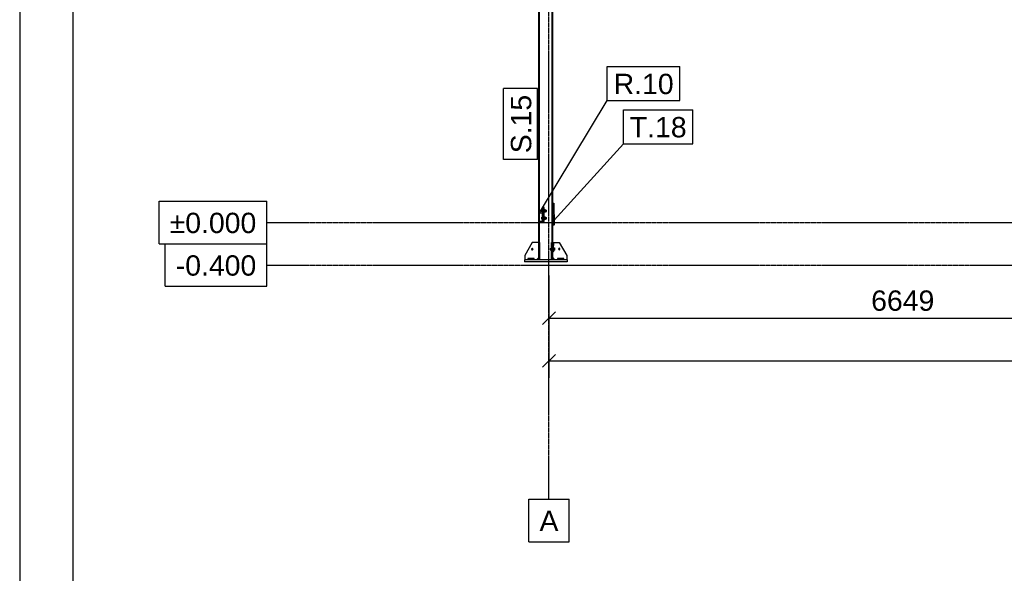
# Model space of a CAD drawing. Header units: millimetres. Extents: x 0 to 50000, y 0 to 29700.
# Tile 5 of 27: x 0 to 9253, y 12963 to 18165. Entities that reach past the tile are written whole.
import ezdxf

# ---------------------------------------------------------------- set-up
doc = ezdxf.new("R2010")
doc.units = ezdxf.units.MM
doc.linetypes.add('DXK_LINE_DOT3', pattern=[5.9187, 2.979, -0.9799, 0.9799, -0.9799])
for name, color, linetype in [('TS_FORMATKA', 7, 'Continuous'), ('TS_INNE_OBIEKTY', 7, 'Continuous'), ('TS_LINIE_WIDOCZNE', 7, 'Continuous'), ('TS_OPISY', 7, 'Continuous'), ('TS_OPISY_LINIE', 7, 'Continuous'), ('TS_OPISY_RAMKA', 7, 'Continuous'), ('TS_WYMIARY', 7, 'Continuous'), ('TS_WYMIARY_TEKST', 7, 'Continuous'), ('TS_WYPELNIENIE', 7, 'Continuous')]:
    doc.layers.add(name, color=color, linetype=linetype)
doc.styles.add('Arial', font='ARIAL.TTF', dxfattribs={"height": 0.2})

# ---------------------------------------------------------------- blocks, each defined once
blk = doc.blocks.new('Unknown-305655447-1289')
at = {"layer": 'TS_FORMATKA', "color": 7, "linetype": 'Continuous'}
for p, q in [((0, 29700), (0, 0)), ((500, 29200), (500, 500))]:
    blk.add_line(p, q, dxfattribs=at)
blk = doc.blocks.new('Part-305655447-3013 - 2968')
at = {"layer": 'TS_LINIE_WIDOCZNE', "color": 1, "linetype": 'Continuous'}
for p, q in [((5114.1, 15921.6), (5054.1, 15921.6)), ((5054.1, 15921.6), (5054.1, 15909.6)), ((5114.1, 15909.6), (5114.1, 15921.6))]:
    blk.add_line(p, q, dxfattribs=at)
blk = doc.blocks.new('Part-305655447-3001 - 2968')
at = {"layer": 'TS_LINIE_WIDOCZNE', "color": 1, "linetype": 'Continuous'}
for p, q in [((4881.6, 21049.6), (4886.1, 21049.6)), ((4886.1, 16349.6), (4886.1, 21049.6)), ((5010.6, 21049.6), (5002.1, 21049.6)), ((5002.1, 21049.6), (5002.1, 16069.6)), ((5010.6, 16435.8), (5010.6, 21049.6)), ((4877.6, 16349.6), (4877.6, 20999.6)), ((5010.6, 16071.9), (5010.6, 16391.7)), ((4886.1, 16272.6), (4886.1, 16346.6)), ((4877.6, 16069.6), (4877.6, 16269.6)), ((4886.1, 16069.6), (4886.1, 16269.6))]:
    blk.add_line(p, q, dxfattribs=at)
blk = doc.blocks.new('Part-305655447-3003 - 2968')
at = {"layer": 'TS_LINIE_WIDOCZNE', "color": 1, "linetype": 'Continuous'}
for p, q in [((5144.1, 15909.6), (4744.1, 15909.6)), ((4744.1, 15909.6), (4744.1, 15889.6)), ((5144.1, 15889.6), (4744.1, 15889.6)), ((5144.1, 15909.6), (5144.1, 15889.6))]:
    blk.add_line(p, q, dxfattribs=at)
blk = doc.blocks.new('Part-305655447-3004 - 2968')
at = {"layer": 'TS_LINIE_WIDOCZNE', "color": 1, "linetype": 'Continuous'}
for p, q in [((4817.6, 16069.6), (4747.6, 15949.6)), ((4877.6, 16069.6), (4817.6, 16069.6)), ((4747.6, 15949.6), (4747.6, 15909.6)), ((4857.6, 15909.6), (4877.6, 15929.6))]:
    blk.add_line(p, q, dxfattribs=at)
blk = doc.blocks.new('Part-305655447-3006 - 2968')
at = {"layer": 'TS_LINIE_WIDOCZNE', "color": 1, "linetype": 'Continuous'}
for p, q in [((5016.5, 16069.6), (5070.6, 16069.6)), ((5070.6, 16069.6), (5140.6, 15949.6)), ((5030.6, 15909.6), (5010.6, 15929.6)), ((5140.6, 15949.6), (5140.6, 15909.6))]:
    blk.add_line(p, q, dxfattribs=at)
blk = doc.blocks.new('Part-305655447-3008 - 2968')
at = {"layer": 'TS_LINIE_WIDOCZNE', "color": 1, "linetype": 'Continuous'}
for p, q in [((4998.6, 16069.6), (5010.4, 16069.6)), ((4998.6, 15909.6), (4998.6, 16069.6)), ((5010.6, 15909.6), (5010.6, 16013.1)), ((4998.6, 15949.6), (5010.6, 15949.6)), ((5010.6, 15909.6), (4998.6, 15909.6))]:
    blk.add_line(p, q, dxfattribs=at)
blk = doc.blocks.new('Part-305655447-3009 - 2968')
at = {"layer": 'TS_LINIE_WIDOCZNE', "color": 1, "linetype": 'Continuous'}
for p, q in [((4889.6, 16069.6), (4877.6, 16069.6)), ((4877.6, 15909.6), (4877.6, 16069.6)), ((4889.6, 15909.6), (4889.6, 16069.6)), ((4877.6, 15949.6), (4889.6, 15949.6)), ((4889.6, 15909.6), (4877.6, 15909.6))]:
    blk.add_line(p, q, dxfattribs=at)
blk = doc.blocks.new('Part-305655447-3012 - 2968')
at = {"layer": 'TS_LINIE_WIDOCZNE', "color": 1, "linetype": 'Continuous'}
for p, q in [((4834.1, 15921.6), (4774.1, 15921.6)), ((4774.1, 15921.6), (4774.1, 15909.6)), ((4834.1, 15909.6), (4834.1, 15921.6))]:
    blk.add_line(p, q, dxfattribs=at)
blk = doc.blocks.new('Bolt-305655447-3022 - 2968')
at = {"layer": 'TS_INNE_OBIEKTY', "color": 1, "linetype": 'Continuous'}
for start, end in [(108, 288), (108, 288), (288, 108), (288, 108)]:
    blk.add_arc((4817.6, 16009.6), 7, start, end, dxfattribs=at)
blk = doc.blocks.new('Bolt-305655447-3027 - 2968')
at = {"layer": 'TS_INNE_OBIEKTY', "color": 1, "linetype": 'Continuous'}
for start, end in [(90, 270), (90, 270), (270, 90), (270, 90)]:
    blk.add_arc((5070.6, 16009.6), 7, start, end, dxfattribs=at)
blk = doc.blocks.new('Part-305655447-3068 - 2968')
at = {"layer": 'TS_WYPELNIENIE', "linetype": 'Continuous'}
h = blk.add_hatch(dxfattribs=at)
h.set_pattern_fill('', color=256, scale=70, style=0, pattern_type=0)
h.set_pattern_definition([(45, (4877.6, 16349.56), (-157.15, 157.15), [])])
h.paths.add_polyline_path([(4917.6, 16349.6), (4877.6, 16349.6), (4877.6, 16269.6), (4917.6, 16269.6)])
h.paths.add_polyline_path([(4880.6, 16272.6), (4880.6, 16346.6), (4914.6, 16346.6), (4914.6, 16272.6)])
at = {"layer": 'TS_INNE_OBIEKTY', "color": 1, "linetype": 'Continuous'}
for p, q in [((4877.6, 16269.6), (4877.6, 16349.6)), ((4877.6, 16349.6), (4917.6, 16349.6)), ((4914.6, 16346.6), (4880.6, 16346.6)), ((4880.6, 16346.6), (4880.6, 16272.6)), ((4914.6, 16272.6), (4914.6, 16346.6)), ((4917.6, 16349.6), (4917.6, 16269.6)), ((4917.6, 16269.6), (4877.6, 16269.6)), ((4880.6, 16272.6), (4914.6, 16272.6))]:
    blk.add_line(p, q, dxfattribs=at)
blk = doc.blocks.new('GridLine-305655447-3941 - 2968')
at = {"layer": 'TS_INNE_OBIEKTY', "color": 4, "linetype": 'Continuous'}
for p, q in [((1366.8, 16059.6), (2322.7, 16059.6)), ((1366.8, 15659.6), (1366.8, 16059.6)), ((2322.7, 15659.6), (2322.7, 16059.6)), ((1366.8, 15659.6), (2322.7, 15659.6))]:
    blk.add_line(p, q, dxfattribs=at)
at = {"layer": 'TS_INNE_OBIEKTY', "color": 4, "linetype": 'DXK_LINE_DOT3'}
blk.add_line((2322.7, 15859.6), (31425.1, 15859.6), dxfattribs=at)
at = {"layer": 'TS_INNE_OBIEKTY', "color": 2, "linetype": 'Continuous', "style": 'Arial'}
blk.add_text('-0.400', height=191.02, dxfattribs=at).set_placement((1466.8, 15759.6))
blk = doc.blocks.new('Part-305655447-3225 - 2968')
at = {"layer": 'TS_LINIE_WIDOCZNE', "color": 1, "linetype": 'Continuous'}
for p, q in [((4929.6, 16399.6), (4923.6, 16399.6)), ((4929.6, 16269.6), (4929.6, 16399.6)), ((4923.6, 16269.6), (4929.6, 16269.6))]:
    blk.add_line(p, q, dxfattribs=at)
blk = doc.blocks.new('Part-305655447-3226 - 2968')
at = {"layer": 'TS_LINIE_WIDOCZNE', "color": 1, "linetype": 'Continuous'}
for p, q in [((4923.6, 16399.6), (4917.6, 16399.6)), ((4917.6, 16349.6), (4917.6, 16399.6)), ((4923.6, 16269.6), (4923.6, 16399.6)), ((4917.6, 16269.6), (4923.6, 16269.6))]:
    blk.add_line(p, q, dxfattribs=at)
blk = doc.blocks.new('Bolt-305655447-3227 - 2968')
at = {"layer": 'TS_INNE_OBIEKTY', "color": 1, "linetype": 'Continuous'}
for p, q in [((4907.6, 16378.6), (4915.1, 16378.6)), ((4907.6, 16360.6), (4907.6, 16378.6)), ((4915.1, 16381.6), (4915.1, 16357.6)), ((4915.1, 16381.6), (4917.6, 16381.6)), ((4929.6, 16381.6), (4932.1, 16381.6)), ((4932.1, 16381.6), (4932.1, 16357.6)), ((4942.1, 16379.1), (4932.1, 16379.1)), ((4942.1, 16360.1), (4942.1, 16379.1)), ((4907.6, 16369.6), (4915.1, 16369.6)), ((4915.1, 16360.6), (4907.6, 16360.6)), ((4907.6, 16308.6), (4914.6, 16308.6)), ((4907.6, 16290.6), (4907.6, 16308.6)), ((4907.6, 16299.6), (4914.6, 16299.6)), ((4914.6, 16290.6), (4907.6, 16290.6)), ((4915.1, 16357.6), (4917.6, 16357.6)), ((4929.6, 16357.6), (4932.1, 16357.6)), ((4929.6, 16311.6), (4932.1, 16311.6)), ((4929.6, 16287.6), (4932.1, 16287.6)), ((4932.1, 16369.6), (4942.1, 16369.6)), ((4932.1, 16360.1), (4942.1, 16360.1)), ((4932.1, 16311.6), (4932.1, 16287.6)), ((4942.1, 16309.1), (4932.1, 16309.1)), ((4932.1, 16299.6), (4942.1, 16299.6)), ((4932.1, 16290.1), (4942.1, 16290.1)), ((4942.1, 16375.6), (4950.1, 16375.6)), ((4942.1, 16363.6), (4950.1, 16363.6)), ((4942.1, 16290.1), (4942.1, 16309.1)), ((4942.1, 16305.6), (4950.1, 16305.6)), ((4942.1, 16293.6), (4950.1, 16293.6)), ((4950.1, 16364.4), (4950.1, 16375.6)), ((4950.1, 16363.6), (4950.1, 16364.4)), ((4950.1, 16294.4), (4950.1, 16305.6)), ((4950.1, 16293.6), (4950.1, 16294.4))]:
    blk.add_line(p, q, dxfattribs=at)
blk = doc.blocks.new('Part-305655447-3533 - 2968')
at = {"layer": 'TS_WYPELNIENIE', "linetype": 'Continuous'}
h = blk.add_hatch(dxfattribs=at)
h.set_pattern_fill('', color=256, scale=70, style=0, pattern_type=0)
h.set_pattern_definition([(45, (5020.15, 16439.13), (-157.15, 157.15), [])])
h.paths.add_polyline_path([(5021.9, 16433.3), (5020.1, 16439.1), (5015.9, 16441.6), (5011.7, 16439.3), (5009.9, 16433.5), (5011.7, 16427.7), (5015.9, 16425.2), (5020.1, 16427.5)])
at = {"layer": 'TS_INNE_OBIEKTY', "color": 1, "linetype": 'Continuous'}
for p, q in [((5009.9, 16433.5), (5011.7, 16439.3)), ((5011.7, 16427.7), (5009.9, 16433.5)), ((5011.7, 16439.3), (5015.9, 16441.6)), ((5015.9, 16425.2), (5011.7, 16427.7)), ((5015.9, 16441.6), (5020.1, 16439.1)), ((5020.1, 16427.5), (5015.9, 16425.2)), ((5020.1, 16439.1), (5021.9, 16433.3)), ((5021.9, 16433.3), (5020.1, 16427.5))]:
    blk.add_line(p, q, dxfattribs=at)
at = {"layer": 'TS_LINIE_WIDOCZNE', "color": 1, "linetype": 'Continuous'}
for p, q in [((5013.1, 16241.3), (5009.9, 16433.5)), ((5025.1, 16241.3), (5021.9, 16433.3)), ((5013.1, 16241.3), (5014.8, 16238.2)), ((5014.8, 16238.2), (5019.1, 16236.9)), ((5019.1, 16236.9), (5023.3, 16238.2)), ((5023.3, 16238.2), (5025.1, 16241.3))]:
    blk.add_line(p, q, dxfattribs=at)
blk = doc.blocks.new('Part-305655447-3833 - 2968')
at = {"layer": 'TS_LINIE_WIDOCZNE', "color": 1, "linetype": 'Continuous'}
for p, q in [((5009.8, 16042.6), (5010.4, 16071.9)), ((5015.8, 16042.6), (5009.8, 16042.6)), ((5010.4, 16013.1), (5009.8, 16042.6)), ((5010.4, 16071.9), (5016.4, 16071.9)), ((5016.4, 16071.9), (5015.8, 16042.6)), ((5016.9, 15984.7), (5015.8, 16042.6)), ((5017.5, 16014), (5016.4, 16071.9)), ((5017.4, 15992.8), (5017.5, 16014)), ((5010.9, 15984.7), (5010.6, 15999.6)), ((5016.9, 15984.7), (5010.9, 15984.7)), ((5017.3, 15985.5), (5016.9, 15984.7)), ((5017.3, 15985.5), (5017.4, 15992.8))]:
    blk.add_line(p, q, dxfattribs=at)
blk = doc.blocks.new('Bolt-305655447-3834 - 2968')
at = {"layer": 'TS_INNE_OBIEKTY', "color": 1, "linetype": 'Continuous'}
for p, q in [((4984.5, 16015.5), (4984.4, 16014.1)), ((4984.4, 16014.1), (4984.4, 16011.6)), ((4984.4, 16011.6), (4984.4, 16008.5)), ((4984.4, 16008.5), (4984.4, 16005.7)), ((4984.5, 16015.5), (4998.4, 16015.5)), ((4998.5, 16020.4), (4998.3, 16013.3)), ((4998.3, 16013.3), (4998.4, 16002.5)), ((4998.3, 16013.3), (4998.6, 16013.3)), ((4998.5, 16020.4), (4998.6, 16020.4)), ((5016.9, 16018.7), (5016.8, 16013.6)), ((5016.8, 16013.6), (5016.8, 16007.4)), ((5017, 16021.4), (5016.9, 16018.7)), ((5017, 16021.4), (5019.5, 16021.4)), ((5019.5, 16019.8), (5019.3, 16013.1)), ((5019.3, 16013.6), (5019.4, 16018.7)), ((5019.3, 16007.4), (5019.3, 16013.6)), ((5019.3, 16013.1), (5019.4, 16002.8)), ((5019.3, 16013.1), (5026.8, 16013.1)), ((5019.4, 16018.7), (5019.5, 16021.4)), ((5019.5, 16021.4), (5019.5, 16020.9)), ((5019.5, 16020.9), (5019.6, 16019.8)), ((5019.5, 16019.8), (5027, 16019.8)), ((5026.8, 16013.1), (5027, 16019.8)), ((5026.9, 16002.8), (5026.8, 16013.1)), ((5027, 16019.8), (5027.1, 16016.3)), ((5027.1, 16016.3), (5027.1, 16006.1)), ((4984.4, 16005.7), (4984.5, 16003.9)), ((4984.5, 16003.9), (4984.5, 16003.7)), ((4984.5, 16003.7), (4998.4, 16003.7)), ((4998.4, 16002.5), (4998.5, 15998.8)), ((4998.4, 16002.5), (4998.6, 16002.5)), ((4998.5, 15998.8), (4998.6, 15998.8)), ((5010.6, 15997.8), (5010.6, 15997.8)), ((5016.8, 16007.4), (5016.8, 16001.8)), ((5016.8, 16001.8), (5016.9, 15998.3)), ((5016.9, 15998.3), (5017, 15997.8)), ((5017, 15997.8), (5019.5, 15997.8)), ((5019.3, 16001.8), (5019.3, 16007.4)), ((5019.4, 15998.3), (5019.3, 16001.8)), ((5019.4, 16002.8), (5019.5, 15999.3)), ((5019.4, 16002.8), (5026.9, 16002.8)), ((5019.5, 15997.8), (5019.4, 15998.3)), ((5019.6, 15999.3), (5019.5, 15997.8)), ((5019.5, 15999.3), (5027, 15999.3)), ((5027, 15999.3), (5026.9, 16002.8)), ((5027.1, 16006.1), (5027, 15999.3))]:
    blk.add_line(p, q, dxfattribs=at)
blk = doc.blocks.new('GridLine-305655447-3935 - 2968')
at = {"layer": 'TS_INNE_OBIEKTY', "color": 4, "linetype": 'DXK_LINE_DOT3'}
blk.add_line((4974.1, 13659.6), (4974.1, 23199.6), dxfattribs=at)
at = {"layer": 'TS_INNE_OBIEKTY', "color": 4, "linetype": 'Continuous'}
for p, q in [((4785.2, 13659.6), (5163, 13659.6)), ((4785.2, 13259.6), (4785.2, 13659.6)), ((5163, 13259.6), (5163, 13659.6)), ((4785.2, 13259.6), (5163, 13259.6))]:
    blk.add_line(p, q, dxfattribs=at)
at = {"layer": 'TS_INNE_OBIEKTY', "color": 2, "linetype": 'Continuous', "style": 'Arial'}
blk.add_text('A', height=191, dxfattribs=at).set_placement((4885.2, 13359.6))
blk = doc.blocks.new('GridLine-305655447-3942 - 2968')
at = {"layer": 'TS_INNE_OBIEKTY', "color": 4, "linetype": 'Continuous'}
for p, q in [((1309.4, 16459.6), (2322.7, 16459.6)), ((1309.4, 16059.6), (1309.4, 16459.6)), ((2322.7, 16059.6), (2322.7, 16459.6)), ((1309.4, 16059.6), (2322.7, 16059.6))]:
    blk.add_line(p, q, dxfattribs=at)
at = {"layer": 'TS_INNE_OBIEKTY', "color": 4, "linetype": 'DXK_LINE_DOT3'}
blk.add_line((2322.7, 16259.6), (31425.1, 16259.6), dxfattribs=at)
at = {"layer": 'TS_INNE_OBIEKTY', "color": 2, "linetype": 'Continuous', "style": 'Arial'}
blk.add_text('±0.000', height=191.02, dxfattribs=at).set_placement((1409.4, 16159.6))
blk = doc.blocks.new('StraightDimension-305655447-3950 - 2968')
at = {"layer": 'TS_WYMIARY', "color": 174, "linetype": 'Continuous'}
for p, q in [((4974.1, 15759.6), (4974.1, 15199.6)), ((11623.1, 15759.6), (11623.1, 15199.6)), ((5034.1, 15419.6), (4914.1, 15299.6)), ((11563.1, 15299.6), (11683.1, 15419.6)), ((4974.1, 15359.6), (11623.1, 15359.6))]:
    blk.add_line(p, q, dxfattribs=at)
at = {"color": 0}
blk.add_wipeout([(8635.1, 15389.6), (8635.1, 15669.6), (7962.1, 15669.6), (7962.1, 15389.6)], dxfattribs=at).dxf.layer = 'TS_WYMIARY'
at = {"layer": 'TS_WYMIARY_TEKST', "color": 96, "style": 'Arial'}
blk.add_text('6649', height=191.02, dxfattribs=at).set_placement((8002.1, 15429.6))
blk = doc.blocks.new('StraightDimension-305655447-3956 - 2968')
at = {"layer": 'TS_WYMIARY', "color": 174, "linetype": 'Continuous'}
for p, q in [((4974.1, 15759.6), (4974.1, 14799.6)), ((5034.1, 15019.6), (4914.1, 14899.6)), ((4974.1, 14959.6), (29545.1, 14959.6))]:
    blk.add_line(p, q, dxfattribs=at)
blk = doc.blocks.new('Mark-305655447-5124 - 2968')
at = {"layer": 'TS_OPISY_LINIE', "linetype": 'Continuous'}
blk.add_line((4885.9, 16349.1), (5522.3, 17405.5), dxfattribs=at)
at = {"layer": 'TS_OPISY_RAMKA', "linetype": 'Continuous'}
for p, q in [((5522.3, 17725.5), (6205.4, 17725.5)), ((5522.3, 17405.5), (5522.3, 17725.5)), ((6205.4, 17405.5), (6205.4, 17725.5)), ((5522.3, 17405.5), (6205.4, 17405.5))]:
    blk.add_line(p, q, dxfattribs=at)
blk.add_wipeout([(6145.4, 17465.5), (6145.4, 17665.5), (5582.3, 17665.5), (5582.3, 17465.5)]).dxf.layer = 'TS_OPISY_LINIE'
blk.add_wipeout([(6145.4, 17465.5), (6145.4, 17665.5), (5582.3, 17665.5), (5582.3, 17465.5)]).dxf.layer = 'TS_OPISY_LINIE'
at = {"layer": 'TS_OPISY', "style": 'Arial'}
blk.add_text('R.10', height=191.02, dxfattribs=at).set_placement((5582.3, 17465.5))
blk = doc.blocks.new('Mark-305655447-5120 - 2968')
at = {"layer": 'TS_OPISY_RAMKA', "linetype": 'Continuous'}
for p, q in [((4547.6, 16849.6), (4547.6, 17517.8)), ((4867.6, 17517.8), (4547.6, 17517.8)), ((4867.6, 16849.6), (4867.6, 17517.8)), ((4867.6, 16849.6), (4547.6, 16849.6))]:
    blk.add_line(p, q, dxfattribs=at)
blk.add_wipeout([(4807.6, 17457.8), (4607.6, 17457.8), (4607.6, 16909.6), (4807.6, 16909.6)]).dxf.layer = 'TS_OPISY_LINIE'
blk.add_wipeout([(4807.6, 17457.8), (4607.6, 17457.8), (4607.6, 16909.6), (4807.6, 16909.6)]).dxf.layer = 'TS_OPISY_LINIE'
at = {"layer": 'TS_OPISY', "style": 'Arial'}
blk.add_text('S.15', height=191.02, rotation=90.00021, dxfattribs=at).set_placement((4807.6, 16909.6))
blk = doc.blocks.new('Mark-305655447-5161 - 2968')
at = {"layer": 'TS_OPISY_LINIE', "linetype": 'Continuous'}
blk.add_line((5023.9, 16280.5), (5673.9, 16999.2), dxfattribs=at)
at = {"layer": 'TS_OPISY_RAMKA', "linetype": 'Continuous'}
for p, q in [((5673.9, 17319.2), (6327.3, 17319.2)), ((5673.9, 16999.2), (5673.9, 17319.2)), ((6327.3, 16999.2), (6327.3, 17319.2)), ((5673.9, 16999.2), (6327.3, 16999.2))]:
    blk.add_line(p, q, dxfattribs=at)
blk.add_wipeout([(6267.3, 17059.2), (6267.3, 17259.2), (5733.9, 17259.2), (5733.9, 17059.2)]).dxf.layer = 'TS_OPISY_LINIE'
blk.add_wipeout([(6267.3, 17059.2), (6267.3, 17259.2), (5733.9, 17259.2), (5733.9, 17059.2)]).dxf.layer = 'TS_OPISY_LINIE'
at = {"layer": 'TS_OPISY', "style": 'Arial'}
blk.add_text('T.18', height=191.02, dxfattribs=at).set_placement((5733.9, 17059.2))

msp = doc.modelspace()

# ---------------------------------------------------------------- block references
for name in ['Unknown-305655447-1289', 'GridLine-305655447-3935 - 2968', 'Part-305655447-3001 - 2968', 'GridLine-305655447-3942 - 2968', 'Bolt-305655447-3227 - 2968', 'Part-305655447-3226 - 2968', 'Part-305655447-3225 - 2968', 'Part-305655447-3533 - 2968', 'Part-305655447-3068 - 2968', 'GridLine-305655447-3941 - 2968', 'Part-305655447-3004 - 2968', 'Bolt-305655447-3022 - 2968', 'Part-305655447-3009 - 2968', 'Bolt-305655447-3834 - 2968', 'Part-305655447-3008 - 2968', 'Part-305655447-3833 - 2968', 'Part-305655447-3006 - 2968', 'Bolt-305655447-3027 - 2968', 'Part-305655447-3012 - 2968', 'Part-305655447-3013 - 2968', 'Part-305655447-3003 - 2968']:
    msp.add_blockref(name, (0, 0))

# ---------------------------------------------------------------- next in the draw order: block references
for name in ['Mark-305655447-5124 - 2968', 'StraightDimension-305655447-3950 - 2968']:
    msp.add_blockref(name, (0, 0))

# ---------------------------------------------------------------- next in the draw order: block references
for name in ['Mark-305655447-5120 - 2968', 'Mark-305655447-5161 - 2968', 'StraightDimension-305655447-3956 - 2968']:
    msp.add_blockref(name, (0, 0))

doc.saveas('drawing.dxf')
